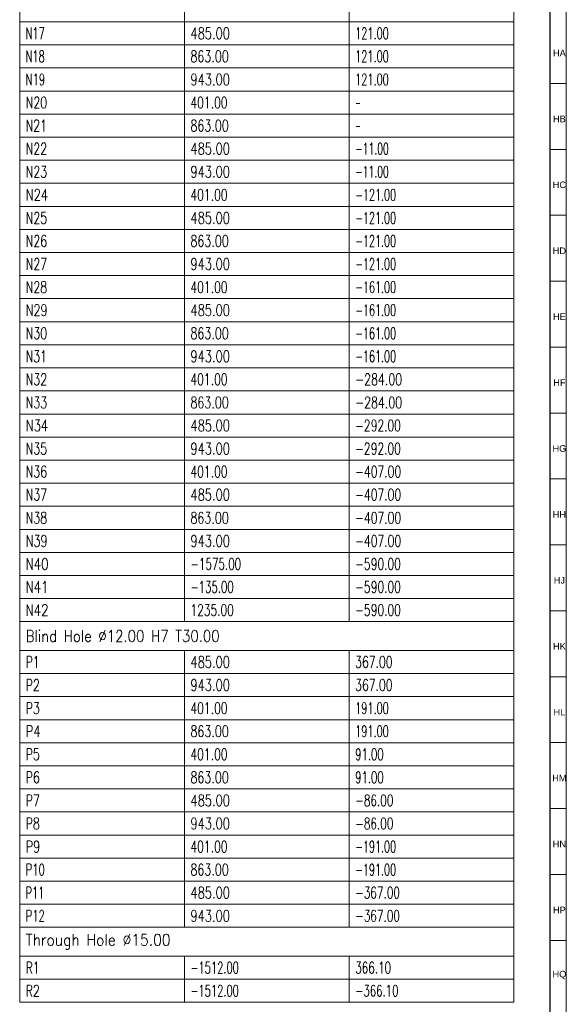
# Model space of a CAD drawing. Header units: millimetres. Extents: x -34 to 6620, y -230 to 4700.
# Tile 177 of 216: x 6452 to 6618, y 551 to 849. Entities that reach past the tile are written whole.
import ezdxf

# ---------------------------------------------------------------- set-up
doc = ezdxf.new("R2010")
doc.units = ezdxf.units.MM
doc.layers.add('1', color=7, linetype='Continuous', true_color=0xffffff)
doc.styles.add('Arial Unicode MS', font='Arial Unicode MS')
doc.styles.add('latin_extended', font='simplex.shx')

# ---------------------------------------------------------------- blocks, each defined once
blk = doc.blocks.new('TabularNote4')
at = {"layer": '1', "color": 163, "linetype": 'Continuous', "lineweight": 18}
for p, q in [((6452.106456, 855.712114), (6452.106456, 848.712114)), ((6502.106456, 855.712114), (6502.106456, 848.712114)), ((6552.106456, 855.712114), (6552.106456, 848.712114)), ((6602.106456, 855.712114), (6602.106456, 848.712114)), ((6452.106456, 848.712114), (6502.106456, 848.712114)), ((6452.106456, 848.712114), (6452.106456, 841.712114)), ((6502.106456, 848.712114), (6552.106456, 848.712114)), ((6502.106456, 848.712114), (6502.106456, 841.712114)), ((6552.106456, 848.712114), (6602.106456, 848.712114)), ((6552.106456, 848.712114), (6552.106456, 841.712114)), ((6602.106456, 848.712114), (6602.106456, 841.712114)), ((6452.106456, 841.712114), (6502.106456, 841.712114)), ((6452.106456, 841.712114), (6452.106456, 834.712114)), ((6502.106456, 841.712114), (6552.106456, 841.712114)), ((6502.106456, 841.712114), (6502.106456, 834.712114)), ((6552.106456, 841.712114), (6602.106456, 841.712114)), ((6552.106456, 841.712114), (6552.106456, 834.712114)), ((6602.106456, 841.712114), (6602.106456, 834.712114)), ((6452.106456, 834.712114), (6502.106456, 834.712114)), ((6452.106456, 834.712114), (6452.106456, 827.712114)), ((6502.106456, 834.712114), (6552.106456, 834.712114)), ((6502.106456, 834.712114), (6502.106456, 827.712114)), ((6552.106456, 834.712114), (6602.106456, 834.712114)), ((6552.106456, 834.712114), (6552.106456, 827.712114)), ((6602.106456, 834.712114), (6602.106456, 827.712114)), ((6452.106456, 827.712114), (6502.106456, 827.712114)), ((6452.106456, 827.712114), (6452.106456, 820.712114)), ((6502.106456, 827.712114), (6552.106456, 827.712114)), ((6502.106456, 827.712114), (6502.106456, 820.712114)), ((6552.106456, 827.712114), (6602.106456, 827.712114)), ((6552.106456, 827.712114), (6552.106456, 820.712114)), ((6602.106456, 827.712114), (6602.106456, 820.712114)), ((6452.106456, 820.712114), (6502.106456, 820.712114)), ((6452.106456, 820.712114), (6452.106456, 813.712114)), ((6502.106456, 820.712114), (6552.106456, 820.712114)), ((6502.106456, 820.712114), (6502.106456, 813.712114)), ((6552.106456, 820.712114), (6602.106456, 820.712114)), ((6552.106456, 820.712114), (6552.106456, 813.712114)), ((6602.106456, 820.712114), (6602.106456, 813.712114)), ((6452.106456, 813.712114), (6502.106456, 813.712114)), ((6452.106456, 813.712114), (6452.106456, 806.712114)), ((6502.106456, 813.712114), (6552.106456, 813.712114)), ((6502.106456, 813.712114), (6502.106456, 806.712114)), ((6552.106456, 813.712114), (6602.106456, 813.712114)), ((6552.106456, 813.712114), (6552.106456, 806.712114)), ((6602.106456, 813.712114), (6602.106456, 806.712114)), ((6452.106456, 806.712114), (6502.106456, 806.712114)), ((6452.106456, 806.712114), (6452.106456, 799.712114)), ((6502.106456, 806.712114), (6552.106456, 806.712114)), ((6502.106456, 806.712114), (6502.106456, 799.712114)), ((6552.106456, 806.712114), (6602.106456, 806.712114)), ((6552.106456, 806.712114), (6552.106456, 799.712114)), ((6602.106456, 806.712114), (6602.106456, 799.712114)), ((6452.106456, 799.712114), (6502.106456, 799.712114)), ((6452.106456, 799.712114), (6452.106456, 792.712114)), ((6502.106456, 799.712114), (6552.106456, 799.712114)), ((6502.106456, 799.712114), (6502.106456, 792.712114)), ((6552.106456, 799.712114), (6602.106456, 799.712114)), ((6552.106456, 799.712114), (6552.106456, 792.712114)), ((6602.106456, 799.712114), (6602.106456, 792.712114)), ((6452.106456, 792.712114), (6502.106456, 792.712114)), ((6452.106456, 792.712114), (6452.106456, 785.712114)), ((6502.106456, 792.712114), (6552.106456, 792.712114)), ((6502.106456, 792.712114), (6502.106456, 785.712114)), ((6552.106456, 792.712114), (6602.106456, 792.712114)), ((6552.106456, 792.712114), (6552.106456, 785.712114)), ((6602.106456, 792.712114), (6602.106456, 785.712114)), ((6452.106456, 785.712114), (6502.106456, 785.712114)), ((6452.106456, 785.712114), (6452.106456, 778.712114)), ((6502.106456, 785.712114), (6552.106456, 785.712114)), ((6502.106456, 785.712114), (6502.106456, 778.712114)), ((6552.106456, 785.712114), (6602.106456, 785.712114)), ((6552.106456, 785.712114), (6552.106456, 778.712114)), ((6602.106456, 785.712114), (6602.106456, 778.712114)), ((6452.106456, 778.712114), (6502.106456, 778.712114)), ((6452.106456, 778.712114), (6452.106456, 771.712114)), ((6502.106456, 778.712114), (6552.106456, 778.712114)), ((6502.106456, 778.712114), (6502.106456, 771.712114)), ((6552.106456, 778.712114), (6602.106456, 778.712114)), ((6552.106456, 778.712114), (6552.106456, 771.712114)), ((6602.106456, 778.712114), (6602.106456, 771.712114)), ((6452.106456, 771.712114), (6502.106456, 771.712114)), ((6452.106456, 771.712114), (6452.106456, 764.712114)), ((6502.106456, 771.712114), (6552.106456, 771.712114)), ((6502.106456, 771.712114), (6502.106456, 764.712114)), ((6552.106456, 771.712114), (6602.106456, 771.712114)), ((6552.106456, 771.712114), (6552.106456, 764.712114)), ((6602.106456, 771.712114), (6602.106456, 764.712114)), ((6452.106456, 764.712114), (6502.106456, 764.712114)), ((6452.106456, 764.712114), (6452.106456, 757.712114)), ((6502.106456, 764.712114), (6552.106456, 764.712114)), ((6502.106456, 764.712114), (6502.106456, 757.712114)), ((6552.106456, 764.712114), (6602.106456, 764.712114)), ((6552.106456, 764.712114), (6552.106456, 757.712114)), ((6602.106456, 764.712114), (6602.106456, 757.712114)), ((6452.106456, 757.712114), (6502.106456, 757.712114)), ((6452.106456, 757.712114), (6452.106456, 750.712114)), ((6502.106456, 757.712114), (6552.106456, 757.712114)), ((6502.106456, 757.712114), (6502.106456, 750.712114)), ((6552.106456, 757.712114), (6602.106456, 757.712114)), ((6552.106456, 757.712114), (6552.106456, 750.712114)), ((6602.106456, 757.712114), (6602.106456, 750.712114)), ((6452.106456, 750.712114), (6502.106456, 750.712114)), ((6452.106456, 750.712114), (6452.106456, 743.712114)), ((6502.106456, 750.712114), (6552.106456, 750.712114)), ((6502.106456, 750.712114), (6502.106456, 743.712114)), ((6552.106456, 750.712114), (6602.106456, 750.712114)), ((6552.106456, 750.712114), (6552.106456, 743.712114)), ((6602.106456, 750.712114), (6602.106456, 743.712114)), ((6452.106456, 743.712114), (6502.106456, 743.712114)), ((6452.106456, 743.712114), (6452.106456, 736.712114)), ((6502.106456, 743.712114), (6552.106456, 743.712114)), ((6502.106456, 743.712114), (6502.106456, 736.712114)), ((6552.106456, 743.712114), (6602.106456, 743.712114)), ((6552.106456, 743.712114), (6552.106456, 736.712114)), ((6602.106456, 743.712114), (6602.106456, 736.712114)), ((6452.106456, 736.712114), (6502.106456, 736.712114)), ((6452.106456, 736.712114), (6452.106456, 729.712114)), ((6502.106456, 736.712114), (6552.106456, 736.712114)), ((6502.106456, 736.712114), (6502.106456, 729.712114)), ((6552.106456, 736.712114), (6602.106456, 736.712114)), ((6552.106456, 736.712114), (6552.106456, 729.712114)), ((6602.106456, 736.712114), (6602.106456, 729.712114)), ((6452.106456, 729.712114), (6502.106456, 729.712114)), ((6452.106456, 729.712114), (6452.106456, 722.712114)), ((6502.106456, 729.712114), (6552.106456, 729.712114)), ((6502.106456, 729.712114), (6502.106456, 722.712114)), ((6552.106456, 729.712114), (6602.106456, 729.712114)), ((6552.106456, 729.712114), (6552.106456, 722.712114)), ((6602.106456, 729.712114), (6602.106456, 722.712114)), ((6452.106456, 722.712114), (6502.106456, 722.712114)), ((6452.106456, 722.712114), (6452.106456, 715.712114)), ((6502.106456, 722.712114), (6552.106456, 722.712114)), ((6502.106456, 722.712114), (6502.106456, 715.712114)), ((6552.106456, 722.712114), (6602.106456, 722.712114)), ((6552.106456, 722.712114), (6552.106456, 715.712114)), ((6602.106456, 722.712114), (6602.106456, 715.712114)), ((6452.106456, 715.712114), (6502.106456, 715.712114)), ((6452.106456, 715.712114), (6452.106456, 708.712114)), ((6502.106456, 715.712114), (6552.106456, 715.712114)), ((6502.106456, 715.712114), (6502.106456, 708.712114)), ((6552.106456, 715.712114), (6602.106456, 715.712114)), ((6552.106456, 715.712114), (6552.106456, 708.712114)), ((6602.106456, 715.712114), (6602.106456, 708.712114)), ((6452.106456, 708.712114), (6502.106456, 708.712114)), ((6452.106456, 708.712114), (6452.106456, 701.712114)), ((6502.106456, 708.712114), (6552.106456, 708.712114)), ((6502.106456, 708.712114), (6502.106456, 701.712114)), ((6552.106456, 708.712114), (6602.106456, 708.712114)), ((6552.106456, 708.712114), (6552.106456, 701.712114)), ((6602.106456, 708.712114), (6602.106456, 701.712114)), ((6452.106456, 701.712114), (6502.106456, 701.712114)), ((6452.106456, 701.712114), (6452.106456, 694.712114)), ((6502.106456, 701.712114), (6552.106456, 701.712114)), ((6502.106456, 701.712114), (6502.106456, 694.712114)), ((6552.106456, 701.712114), (6602.106456, 701.712114)), ((6552.106456, 701.712114), (6552.106456, 694.712114)), ((6602.106456, 701.712114), (6602.106456, 694.712114)), ((6452.106456, 694.712114), (6502.106456, 694.712114)), ((6452.106456, 694.712114), (6452.106456, 687.712114)), ((6502.106456, 694.712114), (6552.106456, 694.712114)), ((6502.106456, 694.712114), (6502.106456, 687.712114)), ((6552.106456, 694.712114), (6602.106456, 694.712114)), ((6552.106456, 694.712114), (6552.106456, 687.712114)), ((6602.106456, 694.712114), (6602.106456, 687.712114)), ((6452.106456, 687.712114), (6502.106456, 687.712114)), ((6452.106456, 687.712114), (6452.106456, 680.712114)), ((6502.106456, 687.712114), (6552.106456, 687.712114)), ((6502.106456, 687.712114), (6502.106456, 680.712114)), ((6552.106456, 687.712114), (6602.106456, 687.712114)), ((6552.106456, 687.712114), (6552.106456, 680.712114)), ((6602.106456, 687.712114), (6602.106456, 680.712114)), ((6452.106456, 680.712114), (6502.106456, 680.712114)), ((6452.106456, 680.712114), (6452.106456, 673.712114)), ((6502.106456, 680.712114), (6552.106456, 680.712114)), ((6502.106456, 680.712114), (6502.106456, 673.712114)), ((6552.106456, 680.712114), (6602.106456, 680.712114)), ((6552.106456, 680.712114), (6552.106456, 673.712114)), ((6602.106456, 680.712114), (6602.106456, 673.712114)), ((6452.106456, 673.712114), (6502.106456, 673.712114)), ((6452.106456, 673.712114), (6452.106456, 666.712114)), ((6502.106456, 673.712114), (6552.106456, 673.712114)), ((6502.106456, 673.712114), (6502.106456, 666.712114)), ((6552.106456, 673.712114), (6602.106456, 673.712114)), ((6552.106456, 673.712114), (6552.106456, 666.712114)), ((6602.106456, 673.712114), (6602.106456, 666.712114)), ((6452.106456, 666.712114), (6502.106456, 666.712114)), ((6452.106456, 666.712114), (6452.106456, 657.962114)), ((6502.106456, 666.712114), (6552.106456, 666.712114)), ((6552.106456, 666.712114), (6602.106456, 666.712114)), ((6602.106456, 666.712114), (6602.106456, 657.962114)), ((6452.106456, 657.962114), (6502.106456, 657.962114)), ((6452.106456, 657.962114), (6452.106456, 650.962114)), ((6502.106456, 657.962114), (6552.106456, 657.962114)), ((6502.106456, 657.962114), (6502.106456, 650.962114)), ((6552.106456, 657.962114), (6602.106456, 657.962114)), ((6552.106456, 657.962114), (6552.106456, 650.962114)), ((6602.106456, 657.962114), (6602.106456, 650.962114)), ((6452.106456, 650.962114), (6502.106456, 650.962114)), ((6452.106456, 650.962114), (6452.106456, 643.962114)), ((6502.106456, 650.962114), (6552.106456, 650.962114)), ((6502.106456, 650.962114), (6502.106456, 643.962114)), ((6552.106456, 650.962114), (6602.106456, 650.962114)), ((6552.106456, 650.962114), (6552.106456, 643.962114)), ((6602.106456, 650.962114), (6602.106456, 643.962114)), ((6452.106456, 643.962114), (6502.106456, 643.962114)), ((6452.106456, 643.962114), (6452.106456, 636.962114)), ((6502.106456, 643.962114), (6552.106456, 643.962114)), ((6502.106456, 643.962114), (6502.106456, 636.962114)), ((6552.106456, 643.962114), (6602.106456, 643.962114)), ((6552.106456, 643.962114), (6552.106456, 636.962114)), ((6602.106456, 643.962114), (6602.106456, 636.962114)), ((6452.106456, 636.962114), (6502.106456, 636.962114)), ((6452.106456, 636.962114), (6452.106456, 629.962114)), ((6502.106456, 636.962114), (6552.106456, 636.962114)), ((6502.106456, 636.962114), (6502.106456, 629.962114)), ((6552.106456, 636.962114), (6602.106456, 636.962114)), ((6552.106456, 636.962114), (6552.106456, 629.962114)), ((6602.106456, 636.962114), (6602.106456, 629.962114)), ((6452.106456, 629.962114), (6502.106456, 629.962114)), ((6452.106456, 629.962114), (6452.106456, 622.962114)), ((6502.106456, 629.962114), (6552.106456, 629.962114)), ((6502.106456, 629.962114), (6502.106456, 622.962114)), ((6552.106456, 629.962114), (6602.106456, 629.962114)), ((6552.106456, 629.962114), (6552.106456, 622.962114)), ((6602.106456, 629.962114), (6602.106456, 622.962114)), ((6452.106456, 622.962114), (6502.106456, 622.962114)), ((6452.106456, 622.962114), (6452.106456, 615.962114)), ((6502.106456, 622.962114), (6552.106456, 622.962114)), ((6502.106456, 622.962114), (6502.106456, 615.962114)), ((6552.106456, 622.962114), (6602.106456, 622.962114)), ((6552.106456, 622.962114), (6552.106456, 615.962114)), ((6602.106456, 622.962114), (6602.106456, 615.962114)), ((6452.106456, 615.962114), (6502.106456, 615.962114)), ((6452.106456, 615.962114), (6452.106456, 608.962114)), ((6502.106456, 615.962114), (6552.106456, 615.962114)), ((6502.106456, 615.962114), (6502.106456, 608.962114)), ((6552.106456, 615.962114), (6602.106456, 615.962114)), ((6552.106456, 615.962114), (6552.106456, 608.962114)), ((6602.106456, 615.962114), (6602.106456, 608.962114)), ((6452.106456, 608.962114), (6502.106456, 608.962114)), ((6452.106456, 608.962114), (6452.106456, 601.962114)), ((6502.106456, 608.962114), (6552.106456, 608.962114)), ((6502.106456, 608.962114), (6502.106456, 601.962114)), ((6552.106456, 608.962114), (6602.106456, 608.962114)), ((6552.106456, 608.962114), (6552.106456, 601.962114)), ((6602.106456, 608.962114), (6602.106456, 601.962114)), ((6452.106456, 601.962114), (6502.106456, 601.962114)), ((6452.106456, 601.962114), (6452.106456, 594.962114)), ((6502.106456, 601.962114), (6552.106456, 601.962114)), ((6502.106456, 601.962114), (6502.106456, 594.962114)), ((6552.106456, 601.962114), (6602.106456, 601.962114)), ((6552.106456, 601.962114), (6552.106456, 594.962114)), ((6602.106456, 601.962114), (6602.106456, 594.962114)), ((6452.106456, 594.962114), (6502.106456, 594.962114)), ((6452.106456, 594.962114), (6452.106456, 587.962114)), ((6502.106456, 594.962114), (6552.106456, 594.962114)), ((6502.106456, 594.962114), (6502.106456, 587.962114)), ((6552.106456, 594.962114), (6602.106456, 594.962114)), ((6552.106456, 594.962114), (6552.106456, 587.962114)), ((6602.106456, 594.962114), (6602.106456, 587.962114)), ((6452.106456, 587.962114), (6502.106456, 587.962114)), ((6452.106456, 587.962114), (6452.106456, 580.962114)), ((6502.106456, 587.962114), (6552.106456, 587.962114)), ((6502.106456, 587.962114), (6502.106456, 580.962114)), ((6552.106456, 587.962114), (6602.106456, 587.962114)), ((6552.106456, 587.962114), (6552.106456, 580.962114)), ((6602.106456, 587.962114), (6602.106456, 580.962114)), ((6452.106456, 580.962114), (6502.106456, 580.962114)), ((6452.106456, 580.962114), (6452.106456, 573.962114)), ((6502.106456, 580.962114), (6552.106456, 580.962114)), ((6502.106456, 580.962114), (6502.106456, 573.962114)), ((6552.106456, 580.962114), (6602.106456, 580.962114)), ((6552.106456, 580.962114), (6552.106456, 573.962114)), ((6602.106456, 580.962114), (6602.106456, 573.962114)), ((6452.106456, 573.962114), (6502.106456, 573.962114)), ((6452.106456, 573.962114), (6452.106456, 565.212114)), ((6502.106456, 573.962114), (6552.106456, 573.962114)), ((6552.106456, 573.962114), (6602.106456, 573.962114)), ((6602.106456, 573.962114), (6602.106456, 565.212114)), ((6452.106456, 565.212114), (6502.106456, 565.212114)), ((6452.106456, 565.212114), (6452.106456, 558.212114)), ((6502.106456, 565.212114), (6552.106456, 565.212114)), ((6502.106456, 565.212114), (6502.106456, 558.212114)), ((6552.106456, 565.212114), (6602.106456, 565.212114)), ((6552.106456, 565.212114), (6552.106456, 558.212114)), ((6602.106456, 565.212114), (6602.106456, 558.212114)), ((6452.106456, 558.212114), (6502.106456, 558.212114)), ((6452.106456, 558.212114), (6452.106456, 551.212114)), ((6502.106456, 558.212114), (6552.106456, 558.212114)), ((6502.106456, 558.212114), (6502.106456, 551.212114)), ((6552.106456, 558.212114), (6602.106456, 558.212114)), ((6552.106456, 558.212114), (6552.106456, 551.212114)), ((6602.106456, 558.212114), (6602.106456, 551.212114)), ((6452.106456, 551.212114), (6502.106456, 551.212114)), ((6502.106456, 551.212114), (6552.106456, 551.212114)), ((6552.106456, 551.212114), (6602.106456, 551.212114))]:
    blk.add_line(p, q, dxfattribs=at)
at = {"layer": '1', "color": 2, "linetype": 'Continuous', "lineweight": 13, "char_height": 3.5, "attachment_point": 4, "line_spacing_factor": 0.963855, "style": 'latin_extended'}
for s, insert in [('\\W0.6229;N17', (6453.923956, 845.212114)), ('\\W0.7268;485.00', (6503.923956, 845.212114)), ('\\W0.6195;121.00', (6553.923956, 845.212114)), ('\\W0.6229;N18', (6453.923956, 838.212114)), ('\\W0.7053;863.00', (6503.923956, 838.212114)), ('\\W0.6195;121.00', (6553.923956, 838.212114)), ('\\W0.6336;N19', (6453.923956, 831.212114)), ('\\W0.7268;943.00', (6503.923956, 831.212114)), ('\\W0.6195;121.00', (6553.923956, 831.212114)), ('\\W0.7007;N20', (6453.923956, 824.212114)), ('\\W0.6838;401.00', (6503.923956, 824.212114)), ('\\W0.4176;-', (6553.923956, 824.212114)), ('\\W0.6934;N21', (6453.923956, 817.212114)), ('\\W0.7053;863.00', (6503.923956, 817.212114)), ('\\W0.4176;-', (6553.923956, 817.212114)), ('\\W0.7007;N22', (6453.923956, 810.212114)), ('\\W0.7268;485.00', (6503.923956, 810.212114)), ('\\W0.5866;-11.00', (6553.923956, 810.212114)), ('\\W0.7007;N23', (6453.923956, 803.212114)), ('\\W0.7268;943.00', (6503.923956, 803.212114)), ('\\W0.5866;-11.00', (6553.923956, 803.212114)), ('\\W0.7328;N24', (6453.923956, 796.212114)), ('\\W0.6838;401.00', (6503.923956, 796.212114)), ('\\W0.6094;-121.00', (6553.923956, 796.212114)), ('\\W0.7007;N25', (6453.923956, 789.212114)), ('\\W0.7268;485.00', (6503.923956, 789.212114)), ('\\W0.6094;-121.00', (6553.923956, 789.212114)), ('\\W0.7007;N26', (6453.923956, 782.212114)), ('\\W0.7053;863.00', (6503.923956, 782.212114)), ('\\W0.6094;-121.00', (6553.923956, 782.212114)), ('\\W0.7007;N27', (6453.923956, 775.212114)), ('\\W0.7268;943.00', (6503.923956, 775.212114)), ('\\W0.6094;-121.00', (6553.923956, 775.212114)), ('\\W0.7007;N28', (6453.923956, 768.212114)), ('\\W0.6838;401.00', (6503.923956, 768.212114)), ('\\W0.6094;-161.00', (6553.923956, 768.212114)), ('\\W0.7128;N29', (6453.923956, 761.212114)), ('\\W0.7268;485.00', (6503.923956, 761.212114)), ('\\W0.6094;-161.00', (6553.923956, 761.212114)), ('\\W0.7007;N30', (6453.923956, 754.212114)), ('\\W0.7053;863.00', (6503.923956, 754.212114)), ('\\W0.6094;-161.00', (6553.923956, 754.212114)), ('\\W0.6934;N31', (6453.923956, 747.212114)), ('\\W0.7268;943.00', (6503.923956, 747.212114)), ('\\W0.6094;-161.00', (6553.923956, 747.212114)), ('\\W0.7007;N32', (6453.923956, 740.212114)), ('\\W0.6838;401.00', (6503.923956, 740.212114)), ('\\W0.6982;-284.00', (6553.923956, 740.212114)), ('\\W0.7007;N33', (6453.923956, 733.212114)), ('\\W0.7053;863.00', (6503.923956, 733.212114)), ('\\W0.6982;-284.00', (6553.923956, 733.212114)), ('\\W0.7328;N34', (6453.923956, 726.212114)), ('\\W0.7268;485.00', (6503.923956, 726.212114)), ('\\W0.6809;-292.00', (6553.923956, 726.212114)), ('\\W0.7007;N35', (6453.923956, 719.212114)), ('\\W0.7268;943.00', (6503.923956, 719.212114)), ('\\W0.6809;-292.00', (6553.923956, 719.212114)), ('\\W0.7007;N36', (6453.923956, 712.212114)), ('\\W0.6838;401.00', (6503.923956, 712.212114)), ('\\W0.6834;-407.00', (6553.923956, 712.212114)), ('\\W0.7007;N37', (6453.923956, 705.212114)), ('\\W0.7268;485.00', (6503.923956, 705.212114)), ('\\W0.6834;-407.00', (6553.923956, 705.212114)), ('\\W0.7007;N38', (6453.923956, 698.212114)), ('\\W0.7053;863.00', (6503.923956, 698.212114)), ('\\W0.6834;-407.00', (6553.923956, 698.212114)), ('\\W0.7128;N39', (6453.923956, 691.212114)), ('\\W0.7268;943.00', (6503.923956, 691.212114)), ('\\W0.6834;-407.00', (6553.923956, 691.212114)), ('\\W0.7452;N40', (6453.923956, 684.212114)), ('\\W0.6584;-1575.00', (6503.923956, 684.212114)), ('\\W0.6809;-590.00', (6553.923956, 684.212114)), ('\\W0.7429;N41', (6453.923956, 677.212114)), ('\\W0.6439;-135.00', (6503.923956, 677.212114)), ('\\W0.6809;-590.00', (6553.923956, 677.212114)), ('\\W0.7452;N42', (6453.923956, 670.212114)), ('\\W0.6743;1235.00', (6503.923956, 670.212114)), ('\\W0.6809;-590.00', (6553.923956, 670.212114)), ('\\W0.8456;Blind Hole %%c12.00 H7 T30.00', (6453.923956, 662.337114)), ('\\W0.6870;P1', (6453.923956, 654.462114)), ('\\W0.7268;485.00', (6503.923956, 654.462114)), ('\\W0.6869;367.00', (6553.923956, 654.462114)), ('\\W0.6994;P2', (6453.923956, 647.462114)), ('\\W0.7268;943.00', (6503.923956, 647.462114)), ('\\W0.6869;367.00', (6553.923956, 647.462114)), ('\\W0.6994;P3', (6453.923956, 640.462114)), ('\\W0.6838;401.00', (6503.923956, 640.462114)), ('\\W0.6195;191.00', (6553.923956, 640.462114)), ('\\W0.7404;P4', (6453.923956, 633.462114)), ('\\W0.7053;863.00', (6503.923956, 633.462114)), ('\\W0.6195;191.00', (6553.923956, 633.462114)), ('\\W0.6994;P5', (6453.923956, 626.462114)), ('\\W0.6838;401.00', (6503.923956, 626.462114)), ('\\W0.6412;91.00', (6553.923956, 626.462114)), ('\\W0.6994;P6', (6453.923956, 619.462114)), ('\\W0.7053;863.00', (6503.923956, 619.462114)), ('\\W0.6412;91.00', (6553.923956, 619.462114)), ('\\W0.6994;P7', (6453.923956, 612.462114)), ('\\W0.7268;485.00', (6503.923956, 612.462114)), ('\\W0.6679;-86.00', (6553.923956, 612.462114)), ('\\W0.6994;P8', (6453.923956, 605.462114)), ('\\W0.7268;943.00', (6503.923956, 605.462114)), ('\\W0.6679;-86.00', (6553.923956, 605.462114)), ('\\W0.7183;P9', (6453.923956, 598.462114)), ('\\W0.6838;401.00', (6503.923956, 598.462114)), ('\\W0.6094;-191.00', (6553.923956, 598.462114)), ('\\W0.6336;P10', (6453.923956, 591.462114)), ('\\W0.7053;863.00', (6503.923956, 591.462114)), ('\\W0.6094;-191.00', (6553.923956, 591.462114)), ('\\W0.6184;P11', (6453.923956, 584.462114)), ('\\W0.7268;485.00', (6503.923956, 584.462114)), ('\\W0.6661;-367.00', (6553.923956, 584.462114)), ('\\W0.6336;P12', (6453.923956, 577.462114)), ('\\W0.7268;943.00', (6503.923956, 577.462114)), ('\\W0.6661;-367.00', (6553.923956, 577.462114)), ('\\W0.8798;Through Hole %%c15.00', (6453.923956, 569.587114)), ('\\W0.6870;R1', (6453.923956, 561.712114)), ('\\W0.6284;-1512.00', (6503.923956, 561.712114)), ('\\W0.6624;366.10', (6553.923956, 561.712114)), ('\\W0.6994;R2', (6453.923956, 554.712114)), ('\\W0.6284;-1512.00', (6503.923956, 554.712114)), ('\\W0.6439;-366.10', (6553.923956, 554.712114))]:
    blk.add_mtext(s, dxfattribs=dict(at, insert=insert))
blk = doc.blocks.new('TabularNote6')
at = {"layer": '1', "color": 163, "linetype": 'Continuous', "lineweight": 18}
for p, q in [((6452.106456, 855.712114), (6452.106456, 848.712114)), ((6502.106456, 855.712114), (6502.106456, 848.712114)), ((6552.106456, 855.712114), (6552.106456, 848.712114)), ((6602.106456, 855.712114), (6602.106456, 848.712114)), ((6452.106456, 848.712114), (6502.106456, 848.712114)), ((6452.106456, 848.712114), (6452.106456, 841.712114)), ((6502.106456, 848.712114), (6552.106456, 848.712114)), ((6502.106456, 848.712114), (6502.106456, 841.712114)), ((6552.106456, 848.712114), (6602.106456, 848.712114)), ((6552.106456, 848.712114), (6552.106456, 841.712114)), ((6602.106456, 848.712114), (6602.106456, 841.712114)), ((6452.106456, 841.712114), (6502.106456, 841.712114)), ((6452.106456, 841.712114), (6452.106456, 834.712114)), ((6502.106456, 841.712114), (6552.106456, 841.712114)), ((6502.106456, 841.712114), (6502.106456, 834.712114)), ((6552.106456, 841.712114), (6602.106456, 841.712114)), ((6552.106456, 841.712114), (6552.106456, 834.712114)), ((6602.106456, 841.712114), (6602.106456, 834.712114)), ((6452.106456, 834.712114), (6502.106456, 834.712114)), ((6452.106456, 834.712114), (6452.106456, 827.712114)), ((6502.106456, 834.712114), (6552.106456, 834.712114)), ((6502.106456, 834.712114), (6502.106456, 827.712114)), ((6552.106456, 834.712114), (6602.106456, 834.712114)), ((6552.106456, 834.712114), (6552.106456, 827.712114)), ((6602.106456, 834.712114), (6602.106456, 827.712114)), ((6452.106456, 827.712114), (6502.106456, 827.712114)), ((6452.106456, 827.712114), (6452.106456, 820.712114)), ((6502.106456, 827.712114), (6552.106456, 827.712114)), ((6502.106456, 827.712114), (6502.106456, 820.712114)), ((6552.106456, 827.712114), (6602.106456, 827.712114)), ((6552.106456, 827.712114), (6552.106456, 820.712114)), ((6602.106456, 827.712114), (6602.106456, 820.712114)), ((6452.106456, 820.712114), (6502.106456, 820.712114)), ((6452.106456, 820.712114), (6452.106456, 813.712114)), ((6502.106456, 820.712114), (6552.106456, 820.712114)), ((6502.106456, 820.712114), (6502.106456, 813.712114)), ((6552.106456, 820.712114), (6602.106456, 820.712114)), ((6552.106456, 820.712114), (6552.106456, 813.712114)), ((6602.106456, 820.712114), (6602.106456, 813.712114)), ((6452.106456, 813.712114), (6502.106456, 813.712114)), ((6452.106456, 813.712114), (6452.106456, 806.712114)), ((6502.106456, 813.712114), (6552.106456, 813.712114)), ((6502.106456, 813.712114), (6502.106456, 806.712114)), ((6552.106456, 813.712114), (6602.106456, 813.712114)), ((6552.106456, 813.712114), (6552.106456, 806.712114)), ((6602.106456, 813.712114), (6602.106456, 806.712114)), ((6452.106456, 806.712114), (6502.106456, 806.712114)), ((6452.106456, 806.712114), (6452.106456, 799.712114)), ((6502.106456, 806.712114), (6552.106456, 806.712114)), ((6502.106456, 806.712114), (6502.106456, 799.712114)), ((6552.106456, 806.712114), (6602.106456, 806.712114)), ((6552.106456, 806.712114), (6552.106456, 799.712114)), ((6602.106456, 806.712114), (6602.106456, 799.712114)), ((6452.106456, 799.712114), (6502.106456, 799.712114)), ((6452.106456, 799.712114), (6452.106456, 792.712114)), ((6502.106456, 799.712114), (6552.106456, 799.712114)), ((6502.106456, 799.712114), (6502.106456, 792.712114)), ((6552.106456, 799.712114), (6602.106456, 799.712114)), ((6552.106456, 799.712114), (6552.106456, 792.712114)), ((6602.106456, 799.712114), (6602.106456, 792.712114)), ((6452.106456, 792.712114), (6502.106456, 792.712114)), ((6452.106456, 792.712114), (6452.106456, 785.712114)), ((6502.106456, 792.712114), (6552.106456, 792.712114)), ((6502.106456, 792.712114), (6502.106456, 785.712114)), ((6552.106456, 792.712114), (6602.106456, 792.712114)), ((6552.106456, 792.712114), (6552.106456, 785.712114)), ((6602.106456, 792.712114), (6602.106456, 785.712114)), ((6452.106456, 785.712114), (6502.106456, 785.712114)), ((6452.106456, 785.712114), (6452.106456, 778.712114)), ((6502.106456, 785.712114), (6552.106456, 785.712114)), ((6502.106456, 785.712114), (6502.106456, 778.712114)), ((6552.106456, 785.712114), (6602.106456, 785.712114)), ((6552.106456, 785.712114), (6552.106456, 778.712114)), ((6602.106456, 785.712114), (6602.106456, 778.712114)), ((6452.106456, 778.712114), (6502.106456, 778.712114)), ((6452.106456, 778.712114), (6452.106456, 771.712114)), ((6502.106456, 778.712114), (6552.106456, 778.712114)), ((6502.106456, 778.712114), (6502.106456, 771.712114)), ((6552.106456, 778.712114), (6602.106456, 778.712114)), ((6552.106456, 778.712114), (6552.106456, 771.712114)), ((6602.106456, 778.712114), (6602.106456, 771.712114)), ((6452.106456, 771.712114), (6502.106456, 771.712114)), ((6452.106456, 771.712114), (6452.106456, 764.712114)), ((6502.106456, 771.712114), (6552.106456, 771.712114)), ((6502.106456, 771.712114), (6502.106456, 764.712114)), ((6552.106456, 771.712114), (6602.106456, 771.712114)), ((6552.106456, 771.712114), (6552.106456, 764.712114)), ((6602.106456, 771.712114), (6602.106456, 764.712114)), ((6452.106456, 764.712114), (6502.106456, 764.712114)), ((6452.106456, 764.712114), (6452.106456, 757.712114)), ((6502.106456, 764.712114), (6552.106456, 764.712114)), ((6502.106456, 764.712114), (6502.106456, 757.712114)), ((6552.106456, 764.712114), (6602.106456, 764.712114)), ((6552.106456, 764.712114), (6552.106456, 757.712114)), ((6602.106456, 764.712114), (6602.106456, 757.712114)), ((6452.106456, 757.712114), (6502.106456, 757.712114)), ((6452.106456, 757.712114), (6452.106456, 750.712114)), ((6502.106456, 757.712114), (6552.106456, 757.712114)), ((6502.106456, 757.712114), (6502.106456, 750.712114)), ((6552.106456, 757.712114), (6602.106456, 757.712114)), ((6552.106456, 757.712114), (6552.106456, 750.712114)), ((6602.106456, 757.712114), (6602.106456, 750.712114)), ((6452.106456, 750.712114), (6502.106456, 750.712114)), ((6452.106456, 750.712114), (6452.106456, 743.712114)), ((6502.106456, 750.712114), (6552.106456, 750.712114)), ((6502.106456, 750.712114), (6502.106456, 743.712114)), ((6552.106456, 750.712114), (6602.106456, 750.712114)), ((6552.106456, 750.712114), (6552.106456, 743.712114)), ((6602.106456, 750.712114), (6602.106456, 743.712114)), ((6452.106456, 743.712114), (6502.106456, 743.712114)), ((6452.106456, 743.712114), (6452.106456, 736.712114)), ((6502.106456, 743.712114), (6552.106456, 743.712114)), ((6502.106456, 743.712114), (6502.106456, 736.712114)), ((6552.106456, 743.712114), (6602.106456, 743.712114)), ((6552.106456, 743.712114), (6552.106456, 736.712114)), ((6602.106456, 743.712114), (6602.106456, 736.712114)), ((6452.106456, 736.712114), (6502.106456, 736.712114)), ((6452.106456, 736.712114), (6452.106456, 729.712114)), ((6502.106456, 736.712114), (6552.106456, 736.712114)), ((6502.106456, 736.712114), (6502.106456, 729.712114)), ((6552.106456, 736.712114), (6602.106456, 736.712114)), ((6552.106456, 736.712114), (6552.106456, 729.712114)), ((6602.106456, 736.712114), (6602.106456, 729.712114)), ((6452.106456, 729.712114), (6502.106456, 729.712114)), ((6452.106456, 729.712114), (6452.106456, 722.712114)), ((6502.106456, 729.712114), (6552.106456, 729.712114)), ((6502.106456, 729.712114), (6502.106456, 722.712114)), ((6552.106456, 729.712114), (6602.106456, 729.712114)), ((6552.106456, 729.712114), (6552.106456, 722.712114)), ((6602.106456, 729.712114), (6602.106456, 722.712114)), ((6452.106456, 722.712114), (6502.106456, 722.712114)), ((6452.106456, 722.712114), (6452.106456, 715.712114)), ((6502.106456, 722.712114), (6552.106456, 722.712114)), ((6502.106456, 722.712114), (6502.106456, 715.712114)), ((6552.106456, 722.712114), (6602.106456, 722.712114)), ((6552.106456, 722.712114), (6552.106456, 715.712114)), ((6602.106456, 722.712114), (6602.106456, 715.712114)), ((6452.106456, 715.712114), (6502.106456, 715.712114)), ((6452.106456, 715.712114), (6452.106456, 708.712114)), ((6502.106456, 715.712114), (6552.106456, 715.712114)), ((6502.106456, 715.712114), (6502.106456, 708.712114)), ((6552.106456, 715.712114), (6602.106456, 715.712114)), ((6552.106456, 715.712114), (6552.106456, 708.712114)), ((6602.106456, 715.712114), (6602.106456, 708.712114)), ((6452.106456, 708.712114), (6502.106456, 708.712114)), ((6452.106456, 708.712114), (6452.106456, 701.712114)), ((6502.106456, 708.712114), (6552.106456, 708.712114)), ((6502.106456, 708.712114), (6502.106456, 701.712114)), ((6552.106456, 708.712114), (6602.106456, 708.712114)), ((6552.106456, 708.712114), (6552.106456, 701.712114)), ((6602.106456, 708.712114), (6602.106456, 701.712114)), ((6452.106456, 701.712114), (6502.106456, 701.712114)), ((6452.106456, 701.712114), (6452.106456, 694.712114)), ((6502.106456, 701.712114), (6552.106456, 701.712114)), ((6502.106456, 701.712114), (6502.106456, 694.712114)), ((6552.106456, 701.712114), (6602.106456, 701.712114)), ((6552.106456, 701.712114), (6552.106456, 694.712114)), ((6602.106456, 701.712114), (6602.106456, 694.712114)), ((6452.106456, 694.712114), (6502.106456, 694.712114)), ((6452.106456, 694.712114), (6452.106456, 687.712114)), ((6502.106456, 694.712114), (6552.106456, 694.712114)), ((6502.106456, 694.712114), (6502.106456, 687.712114)), ((6552.106456, 694.712114), (6602.106456, 694.712114)), ((6552.106456, 694.712114), (6552.106456, 687.712114)), ((6602.106456, 694.712114), (6602.106456, 687.712114)), ((6452.106456, 687.712114), (6502.106456, 687.712114)), ((6452.106456, 687.712114), (6452.106456, 680.712114)), ((6502.106456, 687.712114), (6552.106456, 687.712114)), ((6502.106456, 687.712114), (6502.106456, 680.712114)), ((6552.106456, 687.712114), (6602.106456, 687.712114)), ((6552.106456, 687.712114), (6552.106456, 680.712114)), ((6602.106456, 687.712114), (6602.106456, 680.712114)), ((6452.106456, 680.712114), (6502.106456, 680.712114)), ((6452.106456, 680.712114), (6452.106456, 673.712114)), ((6502.106456, 680.712114), (6552.106456, 680.712114)), ((6502.106456, 680.712114), (6502.106456, 673.712114)), ((6552.106456, 680.712114), (6602.106456, 680.712114)), ((6552.106456, 680.712114), (6552.106456, 673.712114)), ((6602.106456, 680.712114), (6602.106456, 673.712114)), ((6452.106456, 673.712114), (6502.106456, 673.712114)), ((6452.106456, 673.712114), (6452.106456, 666.712114)), ((6502.106456, 673.712114), (6552.106456, 673.712114)), ((6502.106456, 673.712114), (6502.106456, 666.712114)), ((6552.106456, 673.712114), (6602.106456, 673.712114)), ((6552.106456, 673.712114), (6552.106456, 666.712114)), ((6602.106456, 673.712114), (6602.106456, 666.712114)), ((6452.106456, 666.712114), (6502.106456, 666.712114)), ((6452.106456, 666.712114), (6452.106456, 657.962114)), ((6502.106456, 666.712114), (6552.106456, 666.712114)), ((6552.106456, 666.712114), (6602.106456, 666.712114)), ((6602.106456, 666.712114), (6602.106456, 657.962114)), ((6452.106456, 657.962114), (6502.106456, 657.962114)), ((6452.106456, 657.962114), (6452.106456, 650.962114)), ((6502.106456, 657.962114), (6552.106456, 657.962114)), ((6502.106456, 657.962114), (6502.106456, 650.962114)), ((6552.106456, 657.962114), (6602.106456, 657.962114)), ((6552.106456, 657.962114), (6552.106456, 650.962114)), ((6602.106456, 657.962114), (6602.106456, 650.962114)), ((6452.106456, 650.962114), (6502.106456, 650.962114)), ((6452.106456, 650.962114), (6452.106456, 643.962114)), ((6502.106456, 650.962114), (6552.106456, 650.962114)), ((6502.106456, 650.962114), (6502.106456, 643.962114)), ((6552.106456, 650.962114), (6602.106456, 650.962114)), ((6552.106456, 650.962114), (6552.106456, 643.962114)), ((6602.106456, 650.962114), (6602.106456, 643.962114)), ((6452.106456, 643.962114), (6502.106456, 643.962114)), ((6452.106456, 643.962114), (6452.106456, 636.962114)), ((6502.106456, 643.962114), (6552.106456, 643.962114)), ((6502.106456, 643.962114), (6502.106456, 636.962114)), ((6552.106456, 643.962114), (6602.106456, 643.962114)), ((6552.106456, 643.962114), (6552.106456, 636.962114)), ((6602.106456, 643.962114), (6602.106456, 636.962114)), ((6452.106456, 636.962114), (6502.106456, 636.962114)), ((6452.106456, 636.962114), (6452.106456, 629.962114)), ((6502.106456, 636.962114), (6552.106456, 636.962114)), ((6502.106456, 636.962114), (6502.106456, 629.962114)), ((6552.106456, 636.962114), (6602.106456, 636.962114)), ((6552.106456, 636.962114), (6552.106456, 629.962114)), ((6602.106456, 636.962114), (6602.106456, 629.962114)), ((6452.106456, 629.962114), (6502.106456, 629.962114)), ((6452.106456, 629.962114), (6452.106456, 622.962114)), ((6502.106456, 629.962114), (6552.106456, 629.962114)), ((6502.106456, 629.962114), (6502.106456, 622.962114)), ((6552.106456, 629.962114), (6602.106456, 629.962114)), ((6552.106456, 629.962114), (6552.106456, 622.962114)), ((6602.106456, 629.962114), (6602.106456, 622.962114)), ((6452.106456, 622.962114), (6502.106456, 622.962114)), ((6452.106456, 622.962114), (6452.106456, 615.962114)), ((6502.106456, 622.962114), (6552.106456, 622.962114)), ((6502.106456, 622.962114), (6502.106456, 615.962114)), ((6552.106456, 622.962114), (6602.106456, 622.962114)), ((6552.106456, 622.962114), (6552.106456, 615.962114)), ((6602.106456, 622.962114), (6602.106456, 615.962114)), ((6452.106456, 615.962114), (6502.106456, 615.962114)), ((6452.106456, 615.962114), (6452.106456, 608.962114)), ((6502.106456, 615.962114), (6552.106456, 615.962114)), ((6502.106456, 615.962114), (6502.106456, 608.962114)), ((6552.106456, 615.962114), (6602.106456, 615.962114)), ((6552.106456, 615.962114), (6552.106456, 608.962114)), ((6602.106456, 615.962114), (6602.106456, 608.962114)), ((6452.106456, 608.962114), (6502.106456, 608.962114)), ((6452.106456, 608.962114), (6452.106456, 601.962114)), ((6502.106456, 608.962114), (6552.106456, 608.962114)), ((6502.106456, 608.962114), (6502.106456, 601.962114)), ((6552.106456, 608.962114), (6602.106456, 608.962114)), ((6552.106456, 608.962114), (6552.106456, 601.962114)), ((6602.106456, 608.962114), (6602.106456, 601.962114)), ((6452.106456, 601.962114), (6502.106456, 601.962114)), ((6452.106456, 601.962114), (6452.106456, 594.962114)), ((6502.106456, 601.962114), (6552.106456, 601.962114)), ((6502.106456, 601.962114), (6502.106456, 594.962114)), ((6552.106456, 601.962114), (6602.106456, 601.962114)), ((6552.106456, 601.962114), (6552.106456, 594.962114)), ((6602.106456, 601.962114), (6602.106456, 594.962114)), ((6452.106456, 594.962114), (6502.106456, 594.962114)), ((6452.106456, 594.962114), (6452.106456, 587.962114)), ((6502.106456, 594.962114), (6552.106456, 594.962114)), ((6502.106456, 594.962114), (6502.106456, 587.962114)), ((6552.106456, 594.962114), (6602.106456, 594.962114)), ((6552.106456, 594.962114), (6552.106456, 587.962114)), ((6602.106456, 594.962114), (6602.106456, 587.962114)), ((6452.106456, 587.962114), (6502.106456, 587.962114)), ((6452.106456, 587.962114), (6452.106456, 580.962114)), ((6502.106456, 587.962114), (6552.106456, 587.962114)), ((6502.106456, 587.962114), (6502.106456, 580.962114)), ((6552.106456, 587.962114), (6602.106456, 587.962114)), ((6552.106456, 587.962114), (6552.106456, 580.962114)), ((6602.106456, 587.962114), (6602.106456, 580.962114)), ((6452.106456, 580.962114), (6502.106456, 580.962114)), ((6452.106456, 580.962114), (6452.106456, 573.962114)), ((6502.106456, 580.962114), (6552.106456, 580.962114)), ((6502.106456, 580.962114), (6502.106456, 573.962114)), ((6552.106456, 580.962114), (6602.106456, 580.962114)), ((6552.106456, 580.962114), (6552.106456, 573.962114)), ((6602.106456, 580.962114), (6602.106456, 573.962114)), ((6452.106456, 573.962114), (6502.106456, 573.962114)), ((6452.106456, 573.962114), (6452.106456, 565.212114)), ((6502.106456, 573.962114), (6552.106456, 573.962114)), ((6552.106456, 573.962114), (6602.106456, 573.962114)), ((6602.106456, 573.962114), (6602.106456, 565.212114)), ((6452.106456, 565.212114), (6502.106456, 565.212114)), ((6452.106456, 565.212114), (6452.106456, 558.212114)), ((6502.106456, 565.212114), (6552.106456, 565.212114)), ((6502.106456, 565.212114), (6502.106456, 558.212114)), ((6552.106456, 565.212114), (6602.106456, 565.212114)), ((6552.106456, 565.212114), (6552.106456, 558.212114)), ((6602.106456, 565.212114), (6602.106456, 558.212114)), ((6452.106456, 558.212114), (6502.106456, 558.212114)), ((6452.106456, 558.212114), (6452.106456, 551.212114)), ((6502.106456, 558.212114), (6552.106456, 558.212114)), ((6502.106456, 558.212114), (6502.106456, 551.212114)), ((6552.106456, 558.212114), (6602.106456, 558.212114)), ((6552.106456, 558.212114), (6552.106456, 551.212114)), ((6602.106456, 558.212114), (6602.106456, 551.212114)), ((6452.106456, 551.212114), (6502.106456, 551.212114)), ((6502.106456, 551.212114), (6552.106456, 551.212114)), ((6552.106456, 551.212114), (6602.106456, 551.212114))]:
    blk.add_line(p, q, dxfattribs=at)
at = {"layer": '1', "color": 2, "linetype": 'Continuous', "lineweight": 13, "char_height": 3.5, "attachment_point": 4, "line_spacing_factor": 0.963855, "style": 'latin_extended'}
for s, insert in [('\\W0.6229;N17', (6453.923956, 845.212114)), ('\\W0.7268;485.00', (6503.923956, 845.212114)), ('\\W0.6195;121.00', (6553.923956, 845.212114)), ('\\W0.6229;N18', (6453.923956, 838.212114)), ('\\W0.7053;863.00', (6503.923956, 838.212114)), ('\\W0.6195;121.00', (6553.923956, 838.212114)), ('\\W0.6336;N19', (6453.923956, 831.212114)), ('\\W0.7268;943.00', (6503.923956, 831.212114)), ('\\W0.6195;121.00', (6553.923956, 831.212114)), ('\\W0.7007;N20', (6453.923956, 824.212114)), ('\\W0.6838;401.00', (6503.923956, 824.212114)), ('\\W0.4176;-', (6553.923956, 824.212114)), ('\\W0.6934;N21', (6453.923956, 817.212114)), ('\\W0.7053;863.00', (6503.923956, 817.212114)), ('\\W0.4176;-', (6553.923956, 817.212114)), ('\\W0.7007;N22', (6453.923956, 810.212114)), ('\\W0.7268;485.00', (6503.923956, 810.212114)), ('\\W0.5866;-11.00', (6553.923956, 810.212114)), ('\\W0.7007;N23', (6453.923956, 803.212114)), ('\\W0.7268;943.00', (6503.923956, 803.212114)), ('\\W0.5866;-11.00', (6553.923956, 803.212114)), ('\\W0.7328;N24', (6453.923956, 796.212114)), ('\\W0.6838;401.00', (6503.923956, 796.212114)), ('\\W0.6094;-121.00', (6553.923956, 796.212114)), ('\\W0.7007;N25', (6453.923956, 789.212114)), ('\\W0.7268;485.00', (6503.923956, 789.212114)), ('\\W0.6094;-121.00', (6553.923956, 789.212114)), ('\\W0.7007;N26', (6453.923956, 782.212114)), ('\\W0.7053;863.00', (6503.923956, 782.212114)), ('\\W0.6094;-121.00', (6553.923956, 782.212114)), ('\\W0.7007;N27', (6453.923956, 775.212114)), ('\\W0.7268;943.00', (6503.923956, 775.212114)), ('\\W0.6094;-121.00', (6553.923956, 775.212114)), ('\\W0.7007;N28', (6453.923956, 768.212114)), ('\\W0.6838;401.00', (6503.923956, 768.212114)), ('\\W0.6094;-161.00', (6553.923956, 768.212114)), ('\\W0.7128;N29', (6453.923956, 761.212114)), ('\\W0.7268;485.00', (6503.923956, 761.212114)), ('\\W0.6094;-161.00', (6553.923956, 761.212114)), ('\\W0.7007;N30', (6453.923956, 754.212114)), ('\\W0.7053;863.00', (6503.923956, 754.212114)), ('\\W0.6094;-161.00', (6553.923956, 754.212114)), ('\\W0.6934;N31', (6453.923956, 747.212114)), ('\\W0.7268;943.00', (6503.923956, 747.212114)), ('\\W0.6094;-161.00', (6553.923956, 747.212114)), ('\\W0.7007;N32', (6453.923956, 740.212114)), ('\\W0.6838;401.00', (6503.923956, 740.212114)), ('\\W0.6982;-284.00', (6553.923956, 740.212114)), ('\\W0.7007;N33', (6453.923956, 733.212114)), ('\\W0.7053;863.00', (6503.923956, 733.212114)), ('\\W0.6982;-284.00', (6553.923956, 733.212114)), ('\\W0.7328;N34', (6453.923956, 726.212114)), ('\\W0.7268;485.00', (6503.923956, 726.212114)), ('\\W0.6809;-292.00', (6553.923956, 726.212114)), ('\\W0.7007;N35', (6453.923956, 719.212114)), ('\\W0.7268;943.00', (6503.923956, 719.212114)), ('\\W0.6809;-292.00', (6553.923956, 719.212114)), ('\\W0.7007;N36', (6453.923956, 712.212114)), ('\\W0.6838;401.00', (6503.923956, 712.212114)), ('\\W0.6834;-407.00', (6553.923956, 712.212114)), ('\\W0.7007;N37', (6453.923956, 705.212114)), ('\\W0.7268;485.00', (6503.923956, 705.212114)), ('\\W0.6834;-407.00', (6553.923956, 705.212114)), ('\\W0.7007;N38', (6453.923956, 698.212114)), ('\\W0.7053;863.00', (6503.923956, 698.212114)), ('\\W0.6834;-407.00', (6553.923956, 698.212114)), ('\\W0.7128;N39', (6453.923956, 691.212114)), ('\\W0.7268;943.00', (6503.923956, 691.212114)), ('\\W0.6834;-407.00', (6553.923956, 691.212114)), ('\\W0.7452;N40', (6453.923956, 684.212114)), ('\\W0.6584;-1575.00', (6503.923956, 684.212114)), ('\\W0.6809;-590.00', (6553.923956, 684.212114)), ('\\W0.7429;N41', (6453.923956, 677.212114)), ('\\W0.6439;-135.00', (6503.923956, 677.212114)), ('\\W0.6809;-590.00', (6553.923956, 677.212114)), ('\\W0.7452;N42', (6453.923956, 670.212114)), ('\\W0.6743;1235.00', (6503.923956, 670.212114)), ('\\W0.6809;-590.00', (6553.923956, 670.212114)), ('\\W0.8456;Blind Hole %%c12.00 H7 T30.00', (6453.923956, 662.337114)), ('\\W0.6870;P1', (6453.923956, 654.462114)), ('\\W0.7268;485.00', (6503.923956, 654.462114)), ('\\W0.6869;367.00', (6553.923956, 654.462114)), ('\\W0.6994;P2', (6453.923956, 647.462114)), ('\\W0.7268;943.00', (6503.923956, 647.462114)), ('\\W0.6869;367.00', (6553.923956, 647.462114)), ('\\W0.6994;P3', (6453.923956, 640.462114)), ('\\W0.6838;401.00', (6503.923956, 640.462114)), ('\\W0.6195;191.00', (6553.923956, 640.462114)), ('\\W0.7404;P4', (6453.923956, 633.462114)), ('\\W0.7053;863.00', (6503.923956, 633.462114)), ('\\W0.6195;191.00', (6553.923956, 633.462114)), ('\\W0.6994;P5', (6453.923956, 626.462114)), ('\\W0.6838;401.00', (6503.923956, 626.462114)), ('\\W0.6412;91.00', (6553.923956, 626.462114)), ('\\W0.6994;P6', (6453.923956, 619.462114)), ('\\W0.7053;863.00', (6503.923956, 619.462114)), ('\\W0.6412;91.00', (6553.923956, 619.462114)), ('\\W0.6994;P7', (6453.923956, 612.462114)), ('\\W0.7268;485.00', (6503.923956, 612.462114)), ('\\W0.6679;-86.00', (6553.923956, 612.462114)), ('\\W0.6994;P8', (6453.923956, 605.462114)), ('\\W0.7268;943.00', (6503.923956, 605.462114)), ('\\W0.6679;-86.00', (6553.923956, 605.462114)), ('\\W0.7183;P9', (6453.923956, 598.462114)), ('\\W0.6838;401.00', (6503.923956, 598.462114)), ('\\W0.6094;-191.00', (6553.923956, 598.462114)), ('\\W0.6336;P10', (6453.923956, 591.462114)), ('\\W0.7053;863.00', (6503.923956, 591.462114)), ('\\W0.6094;-191.00', (6553.923956, 591.462114)), ('\\W0.6184;P11', (6453.923956, 584.462114)), ('\\W0.7268;485.00', (6503.923956, 584.462114)), ('\\W0.6661;-367.00', (6553.923956, 584.462114)), ('\\W0.6336;P12', (6453.923956, 577.462114)), ('\\W0.7268;943.00', (6503.923956, 577.462114)), ('\\W0.6661;-367.00', (6553.923956, 577.462114)), ('\\W0.8798;Through Hole %%c15.00', (6453.923956, 569.587114)), ('\\W0.6870;R1', (6453.923956, 561.712114)), ('\\W0.6284;-1512.00', (6503.923956, 561.712114)), ('\\W0.6624;366.10', (6553.923956, 561.712114)), ('\\W0.6994;R2', (6453.923956, 554.712114)), ('\\W0.6284;-1512.00', (6503.923956, 554.712114)), ('\\W0.6439;-366.10', (6553.923956, 554.712114))]:
    blk.add_mtext(s, dxfattribs=dict(at, insert=insert))

msp = doc.modelspace()

# ---------------------------------------------------------------- linework, layer by layer
at = {"layer": '1', "color": 3, "linetype": 'Continuous', "lineweight": 18}
msp.add_line((6618, 4698), (6618, 2), dxfattribs=at)
at = {"layer": '1', "color": 7, "linetype": 'Continuous', "lineweight": 25}
msp.add_line((6613, 4693), (6613, 7), dxfattribs=at)
at = {"layer": '1', "color": 3, "linetype": 'Continuous', "lineweight": 13}
for p, q in [((6613, 830), (6618, 830)), ((6613, 810), (6618, 810)), ((6613, 790), (6618, 790)), ((6613, 770), (6618, 770)), ((6613, 750), (6618, 750)), ((6613, 730), (6618, 730)), ((6613, 710), (6618, 710)), ((6613, 690), (6618, 690)), ((6613, 670), (6618, 670)), ((6613, 650), (6618, 650)), ((6613, 630), (6618, 630)), ((6613, 610), (6618, 610)), ((6613, 590), (6618, 590)), ((6613, 570), (6618, 570))]:
    msp.add_line(p, q, dxfattribs=at)

# ---------------------------------------------------------------- block references
at = {"layer": '1', "color": 163, "linetype": 'Continuous', "lineweight": 18}
for name in ['TabularNote4', 'TabularNote6']:
    msp.add_blockref(name, (0, 0), dxfattribs=at)

# ---------------------------------------------------------------- texts
at = {"layer": '1', "color": 3, "linetype": 'Continuous', "lineweight": 13, "char_height": 2, "attachment_point": 7, "line_spacing_factor": 1.069626, "style": 'Arial Unicode MS'}
for s, insert in [('\\W1.0000;HA', (6613.959, 838.243)), ('\\W1.0000;HB', (6613.959, 818.243)), ('\\W1.0000;HC', (6613.882, 798.226)), ('\\W1.0000;HD', (6613.882, 778.243)), ('\\W1.0000;HE', (6613.959, 758.243)), ('\\W1.0000;HF', (6614.038, 738.243)), ('\\W1.0000;HG', (6613.805, 718.226)), ('\\W1.0000;HH', (6613.882, 698.243)), ('\\W1.0000;HJ', (6614.193, 678.243)), ('\\W1.0000;HK', (6613.959, 658.243)), ('\\W1.0000;HL', (6614.114, 638.243)), ('\\W1.0000;HM', (6613.727, 618.243)), ('\\W1.0000;HN', (6613.882, 598.243)), ('\\W1.0000;HP', (6613.959, 578.243)), ('\\W1.0000;HQ', (6613.805, 558.226))]:
    msp.add_mtext(s, dxfattribs=dict(at, insert=insert))

doc.saveas('drawing.dxf')
